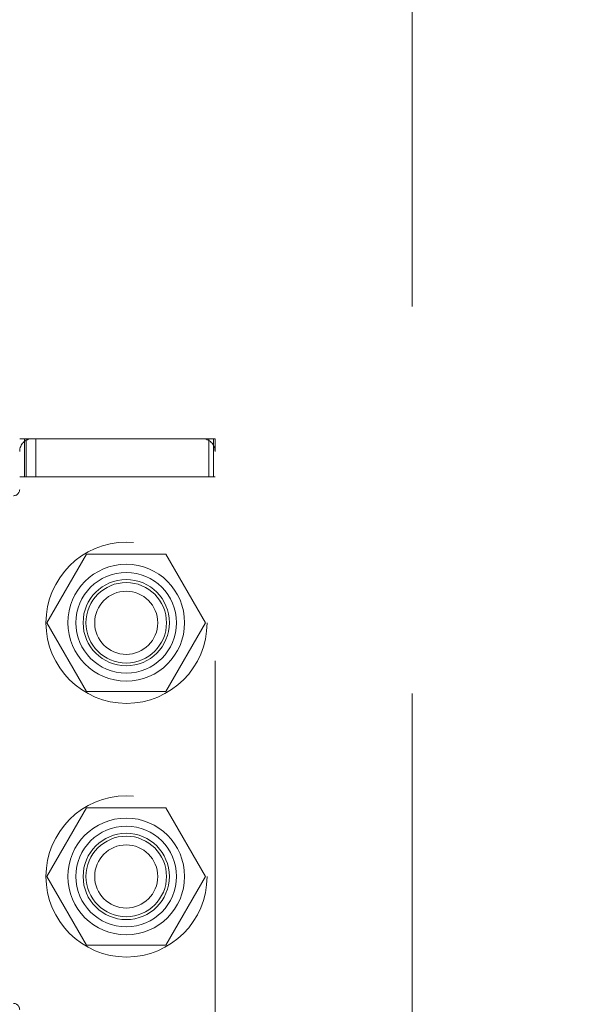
# Model space of a CAD drawing. Header units: inches. Extents: x 0.2 to 10.8, y 0.2 to 8.2.
# Tile 67 of 123: x 2.988 to 3.134, y 4.794 to 5.049. Entities that reach past the tile are written whole.
import ezdxf

# ---------------------------------------------------------------- set-up
doc = ezdxf.new("R2010")
doc.units = ezdxf.units.IN
doc.header["$MEASUREMENT"] = 0
doc.linetypes.add('HIDDEN', pattern=[0.07500000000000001, 0.05, -0.025])
doc.layers.add('DIMENSIONS', color=140, linetype='Continuous')
doc.styles.add('SLDTEXTSTYLE0', font='TXT', dxfattribs={"width": 0.7})
doc.dimstyles.new('SLDDIMSTYLE0', dxfattribs={"dimtxt": 0.0849609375, "dimasz": 0.13, "dimexe": 0, "dimexo": 0.0625, "dimgap": 0.021240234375, "dimtad": 0, "dimtih": 1, "dimtoh": 1, "dimlfac": 12, "dimrnd": 1e-09, "dimzin": 12, "dimdsep": 46, "dimtxsty": 'SLDTEXTSTYLE0', "dimsah": 1, "dimcen": 0.09, "dimadec": 0, "dimazin": 3, "dimtfac": 1, "dimtofl": 0, "dimtmove": 0, "dimatfit": 3, "dimfxl": 0, "dimfrac": 2, "dimtolj": 1, "dimtzin": 12, "dimarcsym": 0})

# ---------------------------------------------------------------- blocks, each defined once
blk = doc.blocks.new('_D')
at = {"layer": 'DIMENSIONS'}
for p, q in [((3.084471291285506, 5.110801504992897), (2.397717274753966, 5.110801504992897)), ((2.522717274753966, 5.110801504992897), (2.522717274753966, 4.323254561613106)), ((2.361143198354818, 4.169203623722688), (2.332613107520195, 4.169203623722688)), ((2.332613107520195, 4.169203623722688), (2.332613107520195, 4.034172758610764)), ((2.684291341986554, 4.169203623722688), (2.712821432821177, 4.169203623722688)), ((2.712821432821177, 4.169203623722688), (2.712821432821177, 4.034172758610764)), ((2.332613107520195, 4.034172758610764), (2.361143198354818, 4.034172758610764)), ((2.712821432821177, 4.034172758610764), (2.684291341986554, 4.034172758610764)), ((2.522717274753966, 3.120523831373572), (2.522717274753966, 4.015152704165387)), ((3.084471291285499, 3.120523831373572), (2.397717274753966, 3.120523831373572))]:
    blk.add_line(p, q, dxfattribs=at)
for points in [[(2.522717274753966, 5.110801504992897), (2.502717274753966, 4.980801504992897), (2.542717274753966, 4.980801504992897)], [(2.522717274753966, 3.120523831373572), (2.542717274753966, 3.250523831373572), (2.502717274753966, 3.250523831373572)]]:
    blk.add_solid(points, dxfattribs=at)
at = {"layer": 'DIMENSIONS', "char_height": 0.08333333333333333, "attachment_point": 1, "style": 'SLDTEXTSTYLE0'}
for s, insert in [('23.88', (2.361143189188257, 4.295645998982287)), ('606.6', (2.361143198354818, 4.141595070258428))]:
    blk.add_mtext(s, dxfattribs=dict(at, insert=insert))

msp = doc.modelspace()

# ---------------------------------------------------------------- linework, layer by layer
at = {"color": 7, "linetype": 'HIDDEN', "lineweight": 18}
for p, q in [((3.089471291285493, 3.174454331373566), (3.089471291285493, 5.056870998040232)), ((2.987926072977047, 4.940309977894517), (2.989566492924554, 4.940309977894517)), ((2.989195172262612, 4.930467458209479), (2.989195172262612, 4.940309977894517)), ((2.989566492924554, 4.930467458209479), (2.989566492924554, 4.940309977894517)), ((2.991206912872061, 4.940309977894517), (2.989566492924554, 4.940309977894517)), ((3.035170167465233, 4.940309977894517), (2.991206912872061, 4.940309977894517)), ((2.992119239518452, 4.930467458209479), (2.992119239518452, 4.940309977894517)), ((3.03681058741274, 4.940309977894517), (3.035170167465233, 4.940309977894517)), ((3.03681058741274, 4.940309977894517), (3.038451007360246, 4.940309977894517)), ((3.03681058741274, 4.930467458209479), (3.03681058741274, 4.940309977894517)), ((3.03809423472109, 4.930467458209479), (3.03809423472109, 4.940309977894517)), ((3.038451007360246, 4.937029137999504), (3.038451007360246, 4.940309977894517)), ((3.038451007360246, 4.782829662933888), (3.038451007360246, 4.937029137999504)), ((2.989566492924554, 4.930467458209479), (2.987926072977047, 4.930467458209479)), ((3.03681058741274, 4.930467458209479), (2.989566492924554, 4.930467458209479)), ((3.038451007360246, 4.930467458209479), (3.03681058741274, 4.930467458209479)), ((3.005237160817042, 4.910454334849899), (2.994989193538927, 4.892704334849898)), ((3.025733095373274, 4.910454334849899), (3.005237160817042, 4.910454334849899)), ((3.035981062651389, 4.892704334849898), (3.025733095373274, 4.910454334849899)), ((2.994989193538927, 4.892704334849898), (3.005237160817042, 4.874954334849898)), ((3.025733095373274, 4.874954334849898), (3.035981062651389, 4.892704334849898)), ((3.005237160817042, 4.874954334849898), (3.025733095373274, 4.874954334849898)), ((3.005237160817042, 4.844871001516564), (2.994989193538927, 4.827121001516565)), ((3.025733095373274, 4.844871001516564), (3.005237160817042, 4.844871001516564)), ((3.035981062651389, 4.827121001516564), (3.025733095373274, 4.844871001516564)), ((2.994989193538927, 4.827121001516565), (3.005237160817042, 4.809371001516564)), ((3.025733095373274, 4.809371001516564), (3.035981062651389, 4.827121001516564)), ((3.005237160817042, 4.809371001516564), (3.025733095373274, 4.809371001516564))]:
    msp.add_line(p, q, dxfattribs=at)
for centre, radius in [((3.015554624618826, 4.892704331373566), 0.02083333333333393), ((3.015485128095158, 4.892737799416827), 0.01509186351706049), ((3.015485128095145, 4.892704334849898), 0.01302083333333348), ((3.015485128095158, 4.892737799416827), 0.01115485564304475), ((3.015485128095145, 4.892704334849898), 0.01041666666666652), ((3.015485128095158, 4.892704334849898), 0.008162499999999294), ((3.015554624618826, 4.827120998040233), 0.02083333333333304), ((3.015485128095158, 4.827121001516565), 0.01509186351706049), ((3.015485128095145, 4.827121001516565), 0.01302083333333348), ((3.015485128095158, 4.827121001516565), 0.0111548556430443), ((3.015485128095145, 4.827121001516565), 0.01041666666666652), ((3.015485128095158, 4.827121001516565), 0.008162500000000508)]:
    msp.add_circle(centre, radius, dxfattribs=at)
for centre, radius, start, end in [((2.991206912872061, 4.937029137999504), 0.003280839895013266, 90, 180), ((3.035170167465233, 4.937029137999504), 0.003280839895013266, 0, 90), ((2.986285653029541, 4.927186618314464), 0.001640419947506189, 270.0000000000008, 0), ((2.986285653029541, 4.792672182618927), 0.001640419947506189, 0, 90)]:
    msp.add_arc(centre, radius, start, end, dxfattribs=at)

# ---------------------------------------------------------------- dimensions: what is measured, and where the dimension line sits
at = {"layer": 'DIMENSIONS'}
dim = msp.add_linear_dim(base=(2.522717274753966, 3.120523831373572), p1=(3.134471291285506, 5.110801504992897), p2=(3.134471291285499, 3.120523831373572), angle=90.0000000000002, dimstyle='SLDDIMSTYLE0', dxfattribs=at)
dim.commit()
dim.dimension.update_dxf_attribs({"geometry": '_D', "text_midpoint": (2.522717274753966, 4.169203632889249), "dimtype": 160})

doc.saveas('drawing.dxf')
